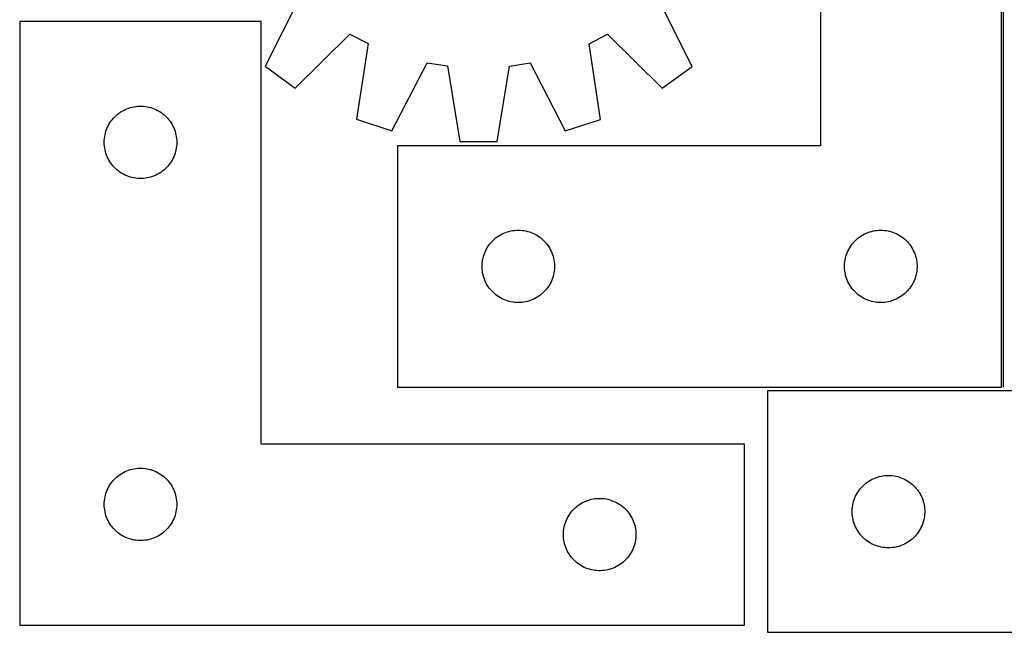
# Model space of a CAD drawing. Header units: millimetres. Extents: x 7 to 1490, y 7 to 490.
# Tile 1 of 6: x 7 to 414, y 7 to 261. Entities that reach past the tile are written whole.
import ezdxf

# ---------------------------------------------------------------- set-up
doc = ezdxf.new("R2010")
doc.units = ezdxf.units.MM
doc.layers.add('COMMON', color=5, linetype='CONTINUOUS', true_color=0x0000ff)
doc.layers.add('CUT', color=7, linetype='CONTINUOUS', true_color=0x000000)

msp = doc.modelspace()

# ---------------------------------------------------------------- linework, layer by layer
at = {"layer": 'COMMON'}
msp.add_line((413.634125, 108.690216), (413.634125, 408.690216), dxfattribs=at)
at = {"layer": 'CUT'}
for p, q in [((337.884124, 408.690216), (337.884124, 208.690216)), ((412.884124, 108.690216), (412.884124, 408.690216)), ((122.351957, 270.001656), (108.071381, 241.628431)), ((284.850134, 241.527349), (270.602015, 269.916886)), ((106.534882, 260.088653), (6.534882, 260.088653)), ((6.534882, 260.088653), (6.534882, 10.088653)), ((106.534882, 85.088653), (106.534882, 260.088653)), ((120.513784, 232.577621), (143.110927, 254.901237)), ((143.110927, 254.901237), (150.748497, 251.004199)), ((242.183768, 250.951916), (249.825789, 254.840218)), ((249.825789, 254.840218), (272.397389, 232.490774)), ((150.748497, 251.004199), (145.93467, 219.606718)), ((246.961685, 219.54895), (242.183768, 250.951916)), ((108.071381, 241.628431), (120.513784, 232.577621)), ((160.564953, 214.8438), (175.157737, 243.057722)), ((175.157737, 243.057722), (183.625748, 241.711557)), ((183.625748, 241.711557), (188.749883, 210.363224)), ((204.13593, 210.354426), (209.295911, 241.696879)), ((209.295911, 241.696879), (217.765456, 243.033359)), ((217.765456, 243.033359), (232.325966, 214.802767)), ((272.397389, 232.490774), (284.850134, 241.527349)), ((50.883964, 223.983512), (51.606747, 224.255991)), ((51.606747, 224.255991), (52.342598, 224.490901)), ((52.342598, 224.490901), (53.089566, 224.687618)), ((53.089566, 224.687618), (53.845671, 224.845622)), ((53.845671, 224.845622), (54.608907, 224.964493)), ((54.608907, 224.964493), (55.37725, 225.043916)), ((55.37725, 225.043916), (56.148664, 225.08368)), ((56.148664, 225.08368), (56.921101, 225.08368)), ((56.921101, 225.08368), (57.692514, 225.043916)), ((57.692514, 225.043916), (58.460858, 224.964493)), ((58.460858, 224.964493), (59.224094, 224.845622)), ((59.224094, 224.845622), (59.980198, 224.687618)), ((59.980198, 224.687618), (60.727167, 224.490901)), ((60.727167, 224.490901), (61.463018, 224.255991)), ((61.463018, 224.255991), (62.185801, 223.983512)), ((45.267903, 219.990935), (45.792599, 220.557815)), ((45.792599, 220.557815), (46.345782, 221.096933)), ((46.345782, 221.096933), (46.925985, 221.606859)), ((46.925985, 221.606859), (47.531668, 222.086241)), ((47.531668, 222.086241), (48.161226, 222.533808)), ((48.161226, 222.533808), (48.81299, 222.948372)), ((48.81299, 222.948372), (49.485231, 223.328835)), ((49.485231, 223.328835), (50.176166, 223.674187)), ((50.176166, 223.674187), (50.883964, 223.983512)), ((62.185801, 223.983512), (62.893598, 223.674187)), ((62.893598, 223.674187), (63.584533, 223.328835)), ((63.584533, 223.328835), (64.256774, 222.948372)), ((64.256774, 222.948372), (64.908538, 222.533808)), ((64.908538, 222.533808), (65.538096, 222.086241)), ((65.538096, 222.086241), (66.14378, 221.606859)), ((66.14378, 221.606859), (66.723982, 221.096933)), ((66.723982, 221.096933), (67.277165, 220.557815)), ((67.277165, 220.557815), (67.801861, 219.990935)), ((42.49913, 215.379934), (42.790129, 216.095461)), ((42.790129, 216.095461), (43.117576, 216.79506)), ((43.117576, 216.79506), (43.480604, 217.476874)), ((43.480604, 217.476874), (43.878249, 218.139096)), ((43.878249, 218.139096), (44.309457, 218.779969)), ((44.309457, 218.779969), (44.773085, 219.397795)), ((44.773085, 219.397795), (45.267903, 219.990935)), ((67.801861, 219.990935), (68.296679, 219.397795)), ((68.296679, 219.397795), (68.760307, 218.779969)), ((68.760307, 218.779969), (69.191516, 218.139096)), ((69.191516, 218.139096), (69.589161, 217.476874)), ((69.589161, 217.476874), (69.952189, 216.79506)), ((69.952189, 216.79506), (70.279636, 216.095461)), ((70.279636, 216.095461), (70.570635, 215.379934)), ((145.93467, 219.606718), (160.564953, 214.8438)), ((232.325966, 214.802767), (246.961685, 219.54895)), ((41.614384, 211.630968), (41.713564, 212.397011)), ((41.713564, 212.397011), (41.852047, 213.156934)), ((41.852047, 213.156934), (42.029466, 213.90872)), ((42.029466, 213.90872), (42.245352, 214.650375)), ((42.245352, 214.650375), (42.49913, 215.379934)), ((70.570635, 215.379934), (70.824413, 214.650375)), ((70.824413, 214.650375), (71.040298, 213.90872)), ((71.040298, 213.90872), (71.217718, 213.156934)), ((71.217718, 213.156934), (71.356201, 212.397011)), ((71.356201, 212.397011), (71.45538, 211.630968)), ((41.534882, 210.088653), (41.554771, 210.860834)), ((41.554771, 209.316471), (41.534882, 210.088653)), ((41.554771, 210.860834), (41.614384, 211.630968)), ((41.614384, 208.546338), (41.554771, 209.316471)), ((41.713564, 207.780294), (41.614384, 208.546338)), ((71.45538, 208.546338), (71.356201, 207.780294)), ((71.45538, 211.630968), (71.514994, 210.860834)), ((71.514994, 209.316471), (71.45538, 208.546338)), ((71.514994, 210.860834), (71.534882, 210.088653)), ((71.534882, 210.088653), (71.514994, 209.316471)), ((337.884124, 208.690216), (162.884124, 208.690216)), ((162.884124, 208.690216), (162.884124, 108.690216)), ((188.749883, 210.363224), (204.13593, 210.354426)), ((41.852047, 207.020372), (41.713564, 207.780294)), ((42.029466, 206.268586), (41.852047, 207.020372)), ((42.245352, 205.52693), (42.029466, 206.268586)), ((42.49913, 204.797371), (42.245352, 205.52693)), ((42.790129, 204.081844), (42.49913, 204.797371)), ((43.117576, 203.382246), (42.790129, 204.081844)), ((70.279636, 204.081844), (69.952189, 203.382246)), ((70.570635, 204.797371), (70.279636, 204.081844)), ((70.824413, 205.52693), (70.570635, 204.797371)), ((71.040298, 206.268586), (70.824413, 205.52693)), ((71.217718, 207.020372), (71.040298, 206.268586)), ((71.356201, 207.780294), (71.217718, 207.020372)), ((43.480604, 202.700432), (43.117576, 203.382246)), ((43.878249, 202.03821), (43.480604, 202.700432)), ((44.309457, 201.397336), (43.878249, 202.03821)), ((44.773085, 200.77951), (44.309457, 201.397336)), ((45.267903, 200.186371), (44.773085, 200.77951)), ((45.792599, 199.61949), (45.267903, 200.186371)), ((67.801861, 200.186371), (67.277165, 199.61949)), ((68.296679, 200.77951), (67.801861, 200.186371)), ((68.760307, 201.397336), (68.296679, 200.77951)), ((69.191516, 202.03821), (68.760307, 201.397336)), ((69.589161, 202.700432), (69.191516, 202.03821)), ((69.952189, 203.382246), (69.589161, 202.700432)), ((46.345782, 199.080372), (45.792599, 199.61949)), ((46.925985, 198.570446), (46.345782, 199.080372)), ((47.531668, 198.091064), (46.925985, 198.570446)), ((48.161226, 197.643498), (47.531668, 198.091064)), ((48.81299, 197.228933), (48.161226, 197.643498)), ((49.485231, 196.848471), (48.81299, 197.228933)), ((50.176166, 196.503119), (49.485231, 196.848471)), ((50.883964, 196.193793), (50.176166, 196.503119)), ((51.606747, 195.921314), (50.883964, 196.193793)), ((52.342598, 195.686405), (51.606747, 195.921314)), ((53.089566, 195.489687), (52.342598, 195.686405)), ((60.727167, 195.686405), (59.980198, 195.489687)), ((61.463018, 195.921314), (60.727167, 195.686405)), ((62.185801, 196.193793), (61.463018, 195.921314)), ((62.893598, 196.503119), (62.185801, 196.193793)), ((63.584533, 196.848471), (62.893598, 196.503119)), ((64.256774, 197.228933), (63.584533, 196.848471)), ((64.908538, 197.643498), (64.256774, 197.228933)), ((65.538096, 198.091064), (64.908538, 197.643498)), ((66.14378, 198.570446), (65.538096, 198.091064)), ((66.723982, 199.080372), (66.14378, 198.570446)), ((67.277165, 199.61949), (66.723982, 199.080372)), ((53.845671, 195.331683), (53.089566, 195.489687)), ((54.608907, 195.212813), (53.845671, 195.331683)), ((55.37725, 195.13339), (54.608907, 195.212813)), ((56.148664, 195.093626), (55.37725, 195.13339)), ((56.921101, 195.093626), (56.148664, 195.093626)), ((57.692514, 195.13339), (56.921101, 195.093626)), ((58.460858, 195.212813), (57.692514, 195.13339)), ((59.224094, 195.331683), (58.460858, 195.212813)), ((59.980198, 195.489687), (59.224094, 195.331683)), ((204.192808, 170.915642), (204.833681, 171.34685)), ((204.833681, 171.34685), (205.495903, 171.744495)), ((205.495903, 171.744495), (206.177717, 172.107523)), ((206.177717, 172.107523), (206.877316, 172.43497)), ((206.877316, 172.43497), (207.592843, 172.725969)), ((207.592843, 172.725969), (208.322402, 172.979747)), ((208.322402, 172.979747), (209.064058, 173.195632)), ((209.064058, 173.195632), (209.815843, 173.373052)), ((209.815843, 173.373052), (210.575766, 173.511535)), ((210.575766, 173.511535), (211.341809, 173.610715)), ((211.341809, 173.610715), (212.111943, 173.670328)), ((212.111943, 173.670328), (212.884124, 173.690216)), ((212.884124, 173.690216), (213.656306, 173.670328)), ((213.656306, 173.670328), (214.426439, 173.610715)), ((214.426439, 173.610715), (215.192483, 173.511535)), ((215.192483, 173.511535), (215.952405, 173.373052)), ((215.952405, 173.373052), (216.704191, 173.195632)), ((216.704191, 173.195632), (217.445847, 172.979747)), ((217.445847, 172.979747), (218.175406, 172.725969)), ((218.175406, 172.725969), (218.890933, 172.43497)), ((218.890933, 172.43497), (219.590531, 172.107523)), ((219.590531, 172.107523), (220.272345, 171.744495)), ((220.272345, 171.744495), (220.934567, 171.34685)), ((220.934567, 171.34685), (221.575441, 170.915642)), ((354.192808, 170.915642), (354.833681, 171.34685)), ((354.833681, 171.34685), (355.495903, 171.744495)), ((355.495903, 171.744495), (356.177717, 172.107523)), ((356.177717, 172.107523), (356.877316, 172.43497)), ((356.877316, 172.43497), (357.592843, 172.725969)), ((357.592843, 172.725969), (358.322402, 172.979747)), ((358.322402, 172.979747), (359.064058, 173.195632)), ((359.064058, 173.195632), (359.815843, 173.373052)), ((359.815843, 173.373052), (360.575766, 173.511535)), ((360.575766, 173.511535), (361.341809, 173.610715)), ((361.341809, 173.610715), (362.111943, 173.670328)), ((362.111943, 173.670328), (362.884124, 173.690216)), ((362.884124, 173.690216), (363.656306, 173.670328)), ((363.656306, 173.670328), (364.426439, 173.610715)), ((364.426439, 173.610715), (365.192483, 173.511535)), ((365.192483, 173.511535), (365.952405, 173.373052)), ((365.952405, 173.373052), (366.704191, 173.195632)), ((366.704191, 173.195632), (367.445847, 172.979747)), ((367.445847, 172.979747), (368.175406, 172.725969)), ((368.175406, 172.725969), (368.890933, 172.43497)), ((368.890933, 172.43497), (369.590531, 172.107523)), ((369.590531, 172.107523), (370.272345, 171.744495)), ((370.272345, 171.744495), (370.934567, 171.34685)), ((370.934567, 171.34685), (371.575441, 170.915642)), ((200.438969, 167.063872), (200.886536, 167.693431)), ((200.886536, 167.693431), (201.365918, 168.299114)), ((201.365918, 168.299114), (201.875844, 168.879317)), ((201.875844, 168.879317), (202.414962, 169.432499)), ((202.414962, 169.432499), (202.981843, 169.957195)), ((202.981843, 169.957195), (203.574982, 170.452014)), ((203.574982, 170.452014), (204.192808, 170.915642)), ((221.575441, 170.915642), (222.193267, 170.452014)), ((222.193267, 170.452014), (222.786406, 169.957195)), ((222.786406, 169.957195), (223.353287, 169.432499)), ((223.353287, 169.432499), (223.892405, 168.879317)), ((223.892405, 168.879317), (224.402331, 168.299114)), ((224.402331, 168.299114), (224.881713, 167.693431)), ((224.881713, 167.693431), (225.32928, 167.063872)), ((350.438969, 167.063872), (350.886536, 167.693431)), ((350.886536, 167.693431), (351.365918, 168.299114)), ((351.365918, 168.299114), (351.875844, 168.879317)), ((351.875844, 168.879317), (352.414962, 169.432499)), ((352.414962, 169.432499), (352.981843, 169.957195)), ((352.981843, 169.957195), (353.574982, 170.452014)), ((353.574982, 170.452014), (354.192808, 170.915642)), ((371.575441, 170.915642), (372.193267, 170.452014)), ((372.193267, 170.452014), (372.786406, 169.957195)), ((372.786406, 169.957195), (373.353287, 169.432499)), ((373.353287, 169.432499), (373.892405, 168.879317)), ((373.892405, 168.879317), (374.402331, 168.299114)), ((374.402331, 168.299114), (374.881713, 167.693431)), ((374.881713, 167.693431), (375.32928, 167.063872)), ((198.481876, 162.882501), (198.716786, 163.618352)), ((198.716786, 163.618352), (198.989265, 164.341135)), ((198.989265, 164.341135), (199.29859, 165.048932)), ((199.29859, 165.048932), (199.643942, 165.739868)), ((199.643942, 165.739868), (200.024405, 166.412108)), ((200.024405, 166.412108), (200.438969, 167.063872)), ((225.32928, 167.063872), (225.743844, 166.412108)), ((225.743844, 166.412108), (226.124306, 165.739868)), ((226.124306, 165.739868), (226.469658, 165.048932)), ((226.469658, 165.048932), (226.778984, 164.341135)), ((226.778984, 164.341135), (227.051463, 163.618352)), ((227.051463, 163.618352), (227.286372, 162.882501)), ((348.481876, 162.882501), (348.716786, 163.618352)), ((348.716786, 163.618352), (348.989265, 164.341135)), ((348.989265, 164.341135), (349.29859, 165.048932)), ((349.29859, 165.048932), (349.643942, 165.739868)), ((349.643942, 165.739868), (350.024405, 166.412108)), ((350.024405, 166.412108), (350.438969, 167.063872)), ((375.32928, 167.063872), (375.743844, 166.412108)), ((375.743844, 166.412108), (376.124306, 165.739868)), ((376.124306, 165.739868), (376.469658, 165.048932)), ((376.469658, 165.048932), (376.778984, 164.341135)), ((376.778984, 164.341135), (377.051463, 163.618352)), ((377.051463, 163.618352), (377.286372, 162.882501)), ((197.889097, 159.076435), (197.928861, 159.847848)), ((197.889097, 158.303998), (197.889097, 159.076435)), ((197.928861, 159.847848), (198.008284, 160.616192)), ((198.008284, 160.616192), (198.127155, 161.379428)), ((198.127155, 161.379428), (198.285159, 162.135533)), ((198.285159, 162.135533), (198.481876, 162.882501)), ((227.286372, 162.882501), (227.48309, 162.135533)), ((227.48309, 162.135533), (227.641094, 161.379428)), ((227.641094, 161.379428), (227.759964, 160.616192)), ((227.759964, 160.616192), (227.839387, 159.847848)), ((227.839387, 159.847848), (227.879151, 159.076435)), ((227.879151, 159.076435), (227.879151, 158.303998)), ((347.889097, 159.076435), (347.928861, 159.847848)), ((347.889097, 158.303998), (347.889097, 159.076435)), ((347.928861, 159.847848), (348.008284, 160.616192)), ((348.008284, 160.616192), (348.127155, 161.379428)), ((348.127155, 161.379428), (348.285159, 162.135533)), ((348.285159, 162.135533), (348.481876, 162.882501)), ((377.286372, 162.882501), (377.48309, 162.135533)), ((377.48309, 162.135533), (377.641094, 161.379428)), ((377.641094, 161.379428), (377.759964, 160.616192)), ((377.759964, 160.616192), (377.839387, 159.847848)), ((377.839387, 159.847848), (377.879151, 159.076435)), ((377.879151, 159.076435), (377.879151, 158.303998)), ((197.928861, 157.532585), (197.889097, 158.303998)), ((198.008284, 156.764241), (197.928861, 157.532585)), ((198.127155, 156.001005), (198.008284, 156.764241)), ((198.285159, 155.2449), (198.127155, 156.001005)), ((198.481876, 154.497932), (198.285159, 155.2449)), ((227.48309, 155.2449), (227.286372, 154.497932)), ((227.641094, 156.001005), (227.48309, 155.2449)), ((227.759964, 156.764241), (227.641094, 156.001005)), ((227.839387, 157.532585), (227.759964, 156.764241)), ((227.879151, 158.303998), (227.839387, 157.532585)), ((347.928861, 157.532585), (347.889097, 158.303998)), ((348.008284, 156.764241), (347.928861, 157.532585)), ((348.127155, 156.001005), (348.008284, 156.764241)), ((348.285159, 155.2449), (348.127155, 156.001005)), ((348.481876, 154.497932), (348.285159, 155.2449)), ((377.48309, 155.2449), (377.286372, 154.497932)), ((377.641094, 156.001005), (377.48309, 155.2449)), ((377.759964, 156.764241), (377.641094, 156.001005)), ((377.839387, 157.532585), (377.759964, 156.764241)), ((377.879151, 158.303998), (377.839387, 157.532585)), ((198.716786, 153.762081), (198.481876, 154.497932)), ((198.989265, 153.039298), (198.716786, 153.762081)), ((199.29859, 152.331501), (198.989265, 153.039298)), ((199.643942, 151.640565), (199.29859, 152.331501)), ((200.024405, 150.968324), (199.643942, 151.640565)), ((200.438969, 150.316561), (200.024405, 150.968324)), ((225.743844, 150.968324), (225.32928, 150.316561)), ((226.124306, 151.640565), (225.743844, 150.968324)), ((226.469658, 152.331501), (226.124306, 151.640565)), ((226.778984, 153.039298), (226.469658, 152.331501)), ((227.051463, 153.762081), (226.778984, 153.039298)), ((227.286372, 154.497932), (227.051463, 153.762081)), ((348.716786, 153.762081), (348.481876, 154.497932)), ((348.989265, 153.039298), (348.716786, 153.762081)), ((349.29859, 152.331501), (348.989265, 153.039298)), ((349.643942, 151.640565), (349.29859, 152.331501)), ((350.024405, 150.968324), (349.643942, 151.640565)), ((350.438969, 150.316561), (350.024405, 150.968324)), ((375.743844, 150.968324), (375.32928, 150.316561)), ((376.124306, 151.640565), (375.743844, 150.968324)), ((376.469658, 152.331501), (376.124306, 151.640565)), ((376.778984, 153.039298), (376.469658, 152.331501)), ((377.051463, 153.762081), (376.778984, 153.039298)), ((377.286372, 154.497932), (377.051463, 153.762081)), ((200.886536, 149.687002), (200.438969, 150.316561)), ((201.365918, 149.081319), (200.886536, 149.687002)), ((201.875844, 148.501116), (201.365918, 149.081319)), ((202.414962, 147.947934), (201.875844, 148.501116)), ((202.981843, 147.423238), (202.414962, 147.947934)), ((203.574982, 146.928419), (202.981843, 147.423238)), ((204.192808, 146.464791), (203.574982, 146.928419)), ((222.193267, 146.928419), (221.575441, 146.464791)), ((222.786406, 147.423238), (222.193267, 146.928419)), ((223.353287, 147.947934), (222.786406, 147.423238)), ((223.892405, 148.501116), (223.353287, 147.947934)), ((224.402331, 149.081319), (223.892405, 148.501116)), ((224.881713, 149.687002), (224.402331, 149.081319)), ((225.32928, 150.316561), (224.881713, 149.687002)), ((350.886536, 149.687002), (350.438969, 150.316561)), ((351.365918, 149.081319), (350.886536, 149.687002)), ((351.875844, 148.501116), (351.365918, 149.081319)), ((352.414962, 147.947934), (351.875844, 148.501116)), ((352.981843, 147.423238), (352.414962, 147.947934)), ((353.574982, 146.928419), (352.981843, 147.423238)), ((354.192808, 146.464791), (353.574982, 146.928419)), ((372.193267, 146.928419), (371.575441, 146.464791)), ((372.786406, 147.423238), (372.193267, 146.928419)), ((373.353287, 147.947934), (372.786406, 147.423238)), ((373.892405, 148.501116), (373.353287, 147.947934)), ((374.402331, 149.081319), (373.892405, 148.501116)), ((374.881713, 149.687002), (374.402331, 149.081319)), ((375.32928, 150.316561), (374.881713, 149.687002)), ((204.833681, 146.033583), (204.192808, 146.464791)), ((205.495903, 145.635938), (204.833681, 146.033583)), ((206.177717, 145.27291), (205.495903, 145.635938)), ((206.877316, 144.945463), (206.177717, 145.27291)), ((207.592843, 144.654464), (206.877316, 144.945463)), ((208.322402, 144.400686), (207.592843, 144.654464)), ((209.064058, 144.184801), (208.322402, 144.400686)), ((209.815843, 144.007381), (209.064058, 144.184801)), ((210.575766, 143.868898), (209.815843, 144.007381)), ((211.341809, 143.769718), (210.575766, 143.868898)), ((212.111943, 143.710105), (211.341809, 143.769718)), ((212.884124, 143.690216), (212.111943, 143.710105)), ((213.656306, 143.710105), (212.884124, 143.690216)), ((214.426439, 143.769718), (213.656306, 143.710105)), ((215.192483, 143.868898), (214.426439, 143.769718)), ((215.952405, 144.007381), (215.192483, 143.868898)), ((216.704191, 144.184801), (215.952405, 144.007381)), ((217.445847, 144.400686), (216.704191, 144.184801)), ((218.175406, 144.654464), (217.445847, 144.400686)), ((218.890933, 144.945463), (218.175406, 144.654464)), ((219.590531, 145.27291), (218.890933, 144.945463)), ((220.272345, 145.635938), (219.590531, 145.27291)), ((220.934567, 146.033583), (220.272345, 145.635938)), ((221.575441, 146.464791), (220.934567, 146.033583)), ((354.833681, 146.033583), (354.192808, 146.464791)), ((355.495903, 145.635938), (354.833681, 146.033583)), ((356.177717, 145.27291), (355.495903, 145.635938)), ((356.877316, 144.945463), (356.177717, 145.27291)), ((357.592843, 144.654464), (356.877316, 144.945463)), ((358.322402, 144.400686), (357.592843, 144.654464)), ((359.064058, 144.184801), (358.322402, 144.400686)), ((359.815843, 144.007381), (359.064058, 144.184801)), ((360.575766, 143.868898), (359.815843, 144.007381)), ((361.341809, 143.769718), (360.575766, 143.868898)), ((362.111943, 143.710105), (361.341809, 143.769718)), ((362.884124, 143.690216), (362.111943, 143.710105)), ((363.656306, 143.710105), (362.884124, 143.690216)), ((364.426439, 143.769718), (363.656306, 143.710105)), ((365.192483, 143.868898), (364.426439, 143.769718)), ((365.952405, 144.007381), (365.192483, 143.868898)), ((366.704191, 144.184801), (365.952405, 144.007381)), ((367.445847, 144.400686), (366.704191, 144.184801)), ((368.175406, 144.654464), (367.445847, 144.400686)), ((368.890933, 144.945463), (368.175406, 144.654464)), ((369.590531, 145.27291), (368.890933, 144.945463)), ((370.272345, 145.635938), (369.590531, 145.27291)), ((370.934567, 146.033583), (370.272345, 145.635938)), ((371.575441, 146.464791), (370.934567, 146.033583)), ((162.884124, 108.690216), (412.884124, 108.690216)), ((491.061798, 107.088166), (316.061798, 107.088166)), ((316.061798, 107.088166), (316.061798, 7.088166)), ((306.534882, 85.088653), (106.534882, 85.088653)), ((306.534882, 10.088653), (306.534882, 85.088653)), ((49.485231, 73.328835), (50.176166, 73.674187)), ((50.176166, 73.674187), (50.883964, 73.983512)), ((50.883964, 73.983512), (51.606747, 74.255991)), ((51.606747, 74.255991), (52.342598, 74.490901)), ((52.342598, 74.490901), (53.089566, 74.687618)), ((53.089566, 74.687618), (53.845671, 74.845622)), ((53.845671, 74.845622), (54.608907, 74.964493)), ((54.608907, 74.964493), (55.37725, 75.043916)), ((55.37725, 75.043916), (56.148664, 75.08368)), ((56.148664, 75.08368), (56.921101, 75.08368)), ((56.921101, 75.08368), (57.692514, 75.043916)), ((57.692514, 75.043916), (58.460858, 74.964493)), ((58.460858, 74.964493), (59.224094, 74.845622)), ((59.224094, 74.845622), (59.980198, 74.687618)), ((59.980198, 74.687618), (60.727167, 74.490901)), ((60.727167, 74.490901), (61.463018, 74.255991)), ((61.463018, 74.255991), (62.185801, 73.983512)), ((62.185801, 73.983512), (62.893598, 73.674187)), ((62.893598, 73.674187), (63.584533, 73.328835)), ((44.309457, 68.779969), (44.773085, 69.397795)), ((44.773085, 69.397795), (45.267903, 69.990935)), ((45.267903, 69.990935), (45.792599, 70.557815)), ((45.792599, 70.557815), (46.345782, 71.096933)), ((46.345782, 71.096933), (46.925985, 71.606859)), ((46.925985, 71.606859), (47.531668, 72.086241)), ((47.531668, 72.086241), (48.161226, 72.533808)), ((48.161226, 72.533808), (48.81299, 72.948372)), ((48.81299, 72.948372), (49.485231, 73.328835)), ((63.584533, 73.328835), (64.256774, 72.948372)), ((64.256774, 72.948372), (64.908538, 72.533808)), ((64.908538, 72.533808), (65.538096, 72.086241)), ((65.538096, 72.086241), (66.14378, 71.606859)), ((66.14378, 71.606859), (66.723982, 71.096933)), ((66.723982, 71.096933), (67.277165, 70.557815)), ((67.277165, 70.557815), (67.801861, 69.990935)), ((67.801861, 69.990935), (68.296679, 69.397795)), ((68.296679, 69.397795), (68.760307, 68.779969)), ((356.752655, 68.849963), (357.370481, 69.313591)), ((357.370481, 69.313591), (358.011355, 69.744799)), ((358.011355, 69.744799), (358.673577, 70.142444)), ((358.673577, 70.142444), (359.355391, 70.505472)), ((359.355391, 70.505472), (360.054989, 70.832919)), ((360.054989, 70.832919), (360.770516, 71.123918)), ((360.770516, 71.123918), (361.500075, 71.377696)), ((361.500075, 71.377696), (362.241731, 71.593582)), ((362.241731, 71.593582), (362.993517, 71.771001)), ((362.993517, 71.771001), (363.753439, 71.909484)), ((363.753439, 71.909484), (364.519483, 72.008664)), ((364.519483, 72.008664), (365.289616, 72.068277)), ((365.289616, 72.068277), (366.061798, 72.088166)), ((366.061798, 72.088166), (366.833979, 72.068277)), ((366.833979, 72.068277), (367.604113, 72.008664)), ((367.604113, 72.008664), (368.370156, 71.909484)), ((368.370156, 71.909484), (369.130079, 71.771001)), ((369.130079, 71.771001), (369.881864, 71.593582)), ((369.881864, 71.593582), (370.62352, 71.377696)), ((370.62352, 71.377696), (371.353079, 71.123918)), ((371.353079, 71.123918), (372.068606, 70.832919)), ((372.068606, 70.832919), (372.768205, 70.505472)), ((372.768205, 70.505472), (373.450019, 70.142444)), ((373.450019, 70.142444), (374.112241, 69.744799)), ((374.112241, 69.744799), (374.753114, 69.313591)), ((374.753114, 69.313591), (375.37094, 68.849963)), ((42.245352, 64.650375), (42.49913, 65.379934)), ((42.49913, 65.379934), (42.790129, 66.095461)), ((42.790129, 66.095461), (43.117576, 66.79506)), ((43.117576, 66.79506), (43.480604, 67.476874)), ((43.480604, 67.476874), (43.878249, 68.139096)), ((43.878249, 68.139096), (44.309457, 68.779969)), ((68.760307, 68.779969), (69.191516, 68.139096)), ((69.191516, 68.139096), (69.589161, 67.476874)), ((69.589161, 67.476874), (69.952189, 66.79506)), ((69.952189, 66.79506), (70.279636, 66.095461)), ((70.279636, 66.095461), (70.570635, 65.379934)), ((70.570635, 65.379934), (70.824413, 64.650375)), ((353.202078, 64.810058), (353.616642, 65.461822)), ((353.616642, 65.461822), (354.064209, 66.09138)), ((354.064209, 66.09138), (354.543591, 66.697063)), ((354.543591, 66.697063), (355.053517, 67.277266)), ((355.053517, 67.277266), (355.592635, 67.830449)), ((355.592635, 67.830449), (356.159516, 68.355145)), ((356.159516, 68.355145), (356.752655, 68.849963)), ((375.37094, 68.849963), (375.964079, 68.355145)), ((375.964079, 68.355145), (376.53096, 67.830449)), ((376.53096, 67.830449), (377.070078, 67.277266)), ((377.070078, 67.277266), (377.580004, 66.697063)), ((377.580004, 66.697063), (378.059386, 66.09138)), ((378.059386, 66.09138), (378.506953, 65.461822)), ((378.506953, 65.461822), (378.921517, 64.810058)), ((41.554771, 60.860834), (41.614384, 61.630968)), ((41.614384, 61.630968), (41.713564, 62.397011)), ((41.713564, 62.397011), (41.852047, 63.156934)), ((41.852047, 63.156934), (42.029466, 63.90872)), ((42.029466, 63.90872), (42.245352, 64.650375)), ((70.824413, 64.650375), (71.040298, 63.90872)), ((71.040298, 63.90872), (71.217718, 63.156934)), ((71.217718, 63.156934), (71.356201, 62.397011)), ((71.356201, 62.397011), (71.45538, 61.630968)), ((71.45538, 61.630968), (71.514994, 60.860834)), ((239.485231, 60.828835), (240.176166, 61.174187)), ((240.176166, 61.174187), (240.883964, 61.483512)), ((240.883964, 61.483512), (241.606747, 61.755991)), ((241.606747, 61.755991), (242.342598, 61.990901)), ((242.342598, 61.990901), (243.089566, 62.187618)), ((243.089566, 62.187618), (243.845671, 62.345622)), ((243.845671, 62.345622), (244.608907, 62.464493)), ((244.608907, 62.464493), (245.37725, 62.543916)), ((245.37725, 62.543916), (246.148664, 62.58368)), ((246.148664, 62.58368), (246.921101, 62.58368)), ((246.921101, 62.58368), (247.692514, 62.543916)), ((247.692514, 62.543916), (248.460858, 62.464493)), ((248.460858, 62.464493), (249.224094, 62.345622)), ((249.224094, 62.345622), (249.980198, 62.187618)), ((249.980198, 62.187618), (250.727167, 61.990901)), ((250.727167, 61.990901), (251.463018, 61.755991)), ((251.463018, 61.755991), (252.185801, 61.483512)), ((252.185801, 61.483512), (252.893598, 61.174187)), ((252.893598, 61.174187), (253.584533, 60.828835)), ((351.462832, 60.533482), (351.65955, 61.28045)), ((351.65955, 61.28045), (351.894459, 62.016301)), ((351.894459, 62.016301), (352.166938, 62.739084)), ((352.166938, 62.739084), (352.476264, 63.446882)), ((352.476264, 63.446882), (352.821616, 64.137817)), ((352.821616, 64.137817), (353.202078, 64.810058)), ((378.921517, 64.810058), (379.30198, 64.137817)), ((379.30198, 64.137817), (379.647332, 63.446882)), ((379.647332, 63.446882), (379.956657, 62.739084)), ((379.956657, 62.739084), (380.229136, 62.016301)), ((380.229136, 62.016301), (380.464046, 61.28045)), ((380.464046, 61.28045), (380.660763, 60.533482)), ((41.534882, 60.088653), (41.554771, 60.860834)), ((41.554771, 59.316471), (41.534882, 60.088653)), ((41.614384, 58.546338), (41.554771, 59.316471)), ((41.713564, 57.780294), (41.614384, 58.546338)), ((41.852047, 57.020372), (41.713564, 57.780294)), ((71.356201, 57.780294), (71.217718, 57.020372)), ((71.45538, 58.546338), (71.356201, 57.780294)), ((71.514994, 59.316471), (71.45538, 58.546338)), ((71.514994, 60.860834), (71.534882, 60.088653)), ((71.534882, 60.088653), (71.514994, 59.316471)), ((234.773085, 56.897795), (235.267903, 57.490935)), ((235.267903, 57.490935), (235.792599, 58.057815)), ((235.792599, 58.057815), (236.345782, 58.596933)), ((236.345782, 58.596933), (236.925985, 59.106859)), ((236.925985, 59.106859), (237.531668, 59.586241)), ((237.531668, 59.586241), (238.161226, 60.033808)), ((238.161226, 60.033808), (238.81299, 60.448372)), ((238.81299, 60.448372), (239.485231, 60.828835)), ((253.584533, 60.828835), (254.256774, 60.448372)), ((254.256774, 60.448372), (254.908538, 60.033808)), ((254.908538, 60.033808), (255.538096, 59.586241)), ((255.538096, 59.586241), (256.14378, 59.106859)), ((256.14378, 59.106859), (256.723982, 58.596933)), ((256.723982, 58.596933), (257.277165, 58.057815)), ((257.277165, 58.057815), (257.801861, 57.490935)), ((257.801861, 57.490935), (258.296679, 56.897795)), ((351.066771, 57.474384), (351.106535, 58.245798)), ((351.066771, 56.701947), (351.066771, 57.474384)), ((351.106535, 58.245798), (351.185958, 59.014141)), ((351.185958, 59.014141), (351.304828, 59.777377)), ((351.304828, 59.777377), (351.462832, 60.533482)), ((380.660763, 60.533482), (380.818767, 59.777377)), ((380.818767, 59.777377), (380.937638, 59.014141)), ((380.937638, 59.014141), (381.017061, 58.245798)), ((381.017061, 58.245798), (381.056825, 57.474384)), ((381.056825, 57.474384), (381.056825, 56.701947)), ((42.029466, 56.268586), (41.852047, 57.020372)), ((42.245352, 55.52693), (42.029466, 56.268586)), ((42.49913, 54.797371), (42.245352, 55.52693)), ((42.790129, 54.081844), (42.49913, 54.797371)), ((43.117576, 53.382246), (42.790129, 54.081844)), ((43.480604, 52.700432), (43.117576, 53.382246)), ((69.952189, 53.382246), (69.589161, 52.700432)), ((70.279636, 54.081844), (69.952189, 53.382246)), ((70.570635, 54.797371), (70.279636, 54.081844)), ((70.824413, 55.52693), (70.570635, 54.797371)), ((71.040298, 56.268586), (70.824413, 55.52693)), ((71.217718, 57.020372), (71.040298, 56.268586)), ((232.49913, 52.879934), (232.790129, 53.595461)), ((232.790129, 53.595461), (233.117576, 54.29506)), ((233.117576, 54.29506), (233.480604, 54.976874)), ((233.480604, 54.976874), (233.878249, 55.639096)), ((233.878249, 55.639096), (234.309457, 56.279969)), ((234.309457, 56.279969), (234.773085, 56.897795)), ((258.296679, 56.897795), (258.760307, 56.279969)), ((258.760307, 56.279969), (259.191516, 55.639096)), ((259.191516, 55.639096), (259.589161, 54.976874)), ((259.589161, 54.976874), (259.952189, 54.29506)), ((259.952189, 54.29506), (260.279636, 53.595461)), ((260.279636, 53.595461), (260.570635, 52.879934)), ((351.106535, 55.930534), (351.066771, 56.701947)), ((351.185958, 55.16219), (351.106535, 55.930534)), ((351.304828, 54.398954), (351.185958, 55.16219)), ((351.462832, 53.64285), (351.304828, 54.398954)), ((351.65955, 52.895881), (351.462832, 53.64285)), ((380.660763, 53.64285), (380.464046, 52.895881)), ((380.818767, 54.398954), (380.660763, 53.64285)), ((380.937638, 55.16219), (380.818767, 54.398954)), ((381.017061, 55.930534), (380.937638, 55.16219)), ((381.056825, 56.701947), (381.017061, 55.930534)), ((43.878249, 52.03821), (43.480604, 52.700432)), ((44.309457, 51.397336), (43.878249, 52.03821)), ((44.773085, 50.77951), (44.309457, 51.397336)), ((45.267903, 50.186371), (44.773085, 50.77951)), ((45.792599, 49.61949), (45.267903, 50.186371)), ((46.345782, 49.080372), (45.792599, 49.61949)), ((46.925985, 48.570446), (46.345782, 49.080372)), ((66.723982, 49.080372), (66.14378, 48.570446)), ((67.277165, 49.61949), (66.723982, 49.080372)), ((67.801861, 50.186371), (67.277165, 49.61949)), ((68.296679, 50.77951), (67.801861, 50.186371)), ((68.760307, 51.397336), (68.296679, 50.77951)), ((69.191516, 52.03821), (68.760307, 51.397336)), ((69.589161, 52.700432), (69.191516, 52.03821)), ((231.554771, 48.360834), (231.614384, 49.130968)), ((231.614384, 49.130968), (231.713564, 49.897011)), ((231.713564, 49.897011), (231.852047, 50.656934)), ((231.852047, 50.656934), (232.029466, 51.40872)), ((232.029466, 51.40872), (232.245352, 52.150375)), ((232.245352, 52.150375), (232.49913, 52.879934)), ((260.570635, 52.879934), (260.824413, 52.150375)), ((260.824413, 52.150375), (261.040298, 51.40872)), ((261.040298, 51.40872), (261.217718, 50.656934)), ((261.217718, 50.656934), (261.356201, 49.897011)), ((261.356201, 49.897011), (261.45538, 49.130968)), ((261.45538, 49.130968), (261.514994, 48.360834)), ((351.894459, 52.16003), (351.65955, 52.895881)), ((352.166938, 51.437247), (351.894459, 52.16003)), ((352.476264, 50.72945), (352.166938, 51.437247)), ((352.821616, 50.038515), (352.476264, 50.72945)), ((353.202078, 49.366274), (352.821616, 50.038515)), ((353.616642, 48.71451), (353.202078, 49.366274)), ((378.921517, 49.366274), (378.506953, 48.71451)), ((379.30198, 50.038515), (378.921517, 49.366274)), ((379.647332, 50.72945), (379.30198, 50.038515)), ((379.956657, 51.437247), (379.647332, 50.72945)), ((380.229136, 52.16003), (379.956657, 51.437247)), ((380.464046, 52.895881), (380.229136, 52.16003)), ((47.531668, 48.091064), (46.925985, 48.570446)), ((48.161226, 47.643498), (47.531668, 48.091064)), ((48.81299, 47.228933), (48.161226, 47.643498)), ((49.485231, 46.848471), (48.81299, 47.228933)), ((50.176166, 46.503119), (49.485231, 46.848471)), ((50.883964, 46.193793), (50.176166, 46.503119)), ((51.606747, 45.921314), (50.883964, 46.193793)), ((52.342598, 45.686405), (51.606747, 45.921314)), ((53.089566, 45.489687), (52.342598, 45.686405)), ((53.845671, 45.331683), (53.089566, 45.489687)), ((54.608907, 45.212813), (53.845671, 45.331683)), ((55.37725, 45.13339), (54.608907, 45.212813)), ((56.148664, 45.093626), (55.37725, 45.13339)), ((56.921101, 45.093626), (56.148664, 45.093626)), ((57.692514, 45.13339), (56.921101, 45.093626)), ((58.460858, 45.212813), (57.692514, 45.13339)), ((59.224094, 45.331683), (58.460858, 45.212813)), ((59.980198, 45.489687), (59.224094, 45.331683)), ((60.727167, 45.686405), (59.980198, 45.489687)), ((61.463018, 45.921314), (60.727167, 45.686405)), ((62.185801, 46.193793), (61.463018, 45.921314)), ((62.893598, 46.503119), (62.185801, 46.193793)), ((63.584533, 46.848471), (62.893598, 46.503119)), ((64.256774, 47.228933), (63.584533, 46.848471)), ((64.908538, 47.643498), (64.256774, 47.228933)), ((65.538096, 48.091064), (64.908538, 47.643498)), ((66.14378, 48.570446), (65.538096, 48.091064)), ((231.534882, 47.588653), (231.554771, 48.360834)), ((231.554771, 46.816471), (231.534882, 47.588653)), ((231.614384, 46.046338), (231.554771, 46.816471)), ((231.713564, 45.280294), (231.614384, 46.046338)), ((231.852047, 44.520372), (231.713564, 45.280294)), ((261.356201, 45.280294), (261.217718, 44.520372)), ((261.45538, 46.046338), (261.356201, 45.280294)), ((261.514994, 46.816471), (261.45538, 46.046338)), ((261.514994, 48.360834), (261.534882, 47.588653)), ((261.534882, 47.588653), (261.514994, 46.816471)), ((354.064209, 48.084951), (353.616642, 48.71451)), ((354.543591, 47.479268), (354.064209, 48.084951)), ((355.053517, 46.899066), (354.543591, 47.479268)), ((355.592635, 46.345883), (355.053517, 46.899066)), ((356.159516, 45.821187), (355.592635, 46.345883)), ((356.752655, 45.326369), (356.159516, 45.821187)), ((357.370481, 44.862741), (356.752655, 45.326369)), ((358.011355, 44.431532), (357.370481, 44.862741)), ((374.753114, 44.862741), (374.112241, 44.431532)), ((375.37094, 45.326369), (374.753114, 44.862741)), ((375.964079, 45.821187), (375.37094, 45.326369)), ((376.53096, 46.345883), (375.964079, 45.821187)), ((377.070078, 46.899066), (376.53096, 46.345883)), ((377.580004, 47.479268), (377.070078, 46.899066)), ((378.059386, 48.084951), (377.580004, 47.479268)), ((378.506953, 48.71451), (378.059386, 48.084951)), ((232.029466, 43.768586), (231.852047, 44.520372)), ((232.245352, 43.02693), (232.029466, 43.768586)), ((232.49913, 42.297371), (232.245352, 43.02693)), ((232.790129, 41.581844), (232.49913, 42.297371)), ((233.117576, 40.882246), (232.790129, 41.581844)), ((233.480604, 40.200432), (233.117576, 40.882246)), ((259.952189, 40.882246), (259.589161, 40.200432)), ((260.279636, 41.581844), (259.952189, 40.882246)), ((260.570635, 42.297371), (260.279636, 41.581844)), ((260.824413, 43.02693), (260.570635, 42.297371)), ((261.040298, 43.768586), (260.824413, 43.02693)), ((261.217718, 44.520372), (261.040298, 43.768586)), ((358.673577, 44.033887), (358.011355, 44.431532)), ((359.355391, 43.670859), (358.673577, 44.033887)), ((360.054989, 43.343412), (359.355391, 43.670859)), ((360.770516, 43.052413), (360.054989, 43.343412)), ((361.500075, 42.798635), (360.770516, 43.052413)), ((362.241731, 42.58275), (361.500075, 42.798635)), ((362.993517, 42.40533), (362.241731, 42.58275)), ((363.753439, 42.266847), (362.993517, 42.40533)), ((364.519483, 42.167668), (363.753439, 42.266847)), ((365.289616, 42.108054), (364.519483, 42.167668)), ((366.061798, 42.088166), (365.289616, 42.108054)), ((366.833979, 42.108054), (366.061798, 42.088166)), ((367.604113, 42.167668), (366.833979, 42.108054)), ((368.370156, 42.266847), (367.604113, 42.167668)), ((369.130079, 42.40533), (368.370156, 42.266847)), ((369.881864, 42.58275), (369.130079, 42.40533)), ((370.62352, 42.798635), (369.881864, 42.58275)), ((371.353079, 43.052413), (370.62352, 42.798635)), ((372.068606, 43.343412), (371.353079, 43.052413)), ((372.768205, 43.670859), (372.068606, 43.343412)), ((373.450019, 44.033887), (372.768205, 43.670859)), ((374.112241, 44.431532), (373.450019, 44.033887)), ((233.878249, 39.53821), (233.480604, 40.200432)), ((234.309457, 38.897336), (233.878249, 39.53821)), ((234.773085, 38.27951), (234.309457, 38.897336)), ((235.267903, 37.686371), (234.773085, 38.27951)), ((235.792599, 37.11949), (235.267903, 37.686371)), ((236.345782, 36.580372), (235.792599, 37.11949)), ((257.277165, 37.11949), (256.723982, 36.580372)), ((257.801861, 37.686371), (257.277165, 37.11949)), ((258.296679, 38.27951), (257.801861, 37.686371)), ((258.760307, 38.897336), (258.296679, 38.27951)), ((259.191516, 39.53821), (258.760307, 38.897336)), ((259.589161, 40.200432), (259.191516, 39.53821)), ((236.925985, 36.070446), (236.345782, 36.580372)), ((237.531668, 35.591064), (236.925985, 36.070446)), ((238.161226, 35.143498), (237.531668, 35.591064)), ((238.81299, 34.728933), (238.161226, 35.143498)), ((239.485231, 34.348471), (238.81299, 34.728933)), ((240.176166, 34.003119), (239.485231, 34.348471)), ((240.883964, 33.693793), (240.176166, 34.003119)), ((241.606747, 33.421314), (240.883964, 33.693793)), ((242.342598, 33.186405), (241.606747, 33.421314)), ((243.089566, 32.989687), (242.342598, 33.186405)), ((243.845671, 32.831683), (243.089566, 32.989687)), ((244.608907, 32.712813), (243.845671, 32.831683)), ((245.37725, 32.63339), (244.608907, 32.712813)), ((246.148664, 32.593626), (245.37725, 32.63339)), ((247.692514, 32.63339), (246.921101, 32.593626)), ((248.460858, 32.712813), (247.692514, 32.63339)), ((249.224094, 32.831683), (248.460858, 32.712813)), ((249.980198, 32.989687), (249.224094, 32.831683)), ((250.727167, 33.186405), (249.980198, 32.989687)), ((251.463018, 33.421314), (250.727167, 33.186405)), ((252.185801, 33.693793), (251.463018, 33.421314)), ((252.893598, 34.003119), (252.185801, 33.693793)), ((253.584533, 34.348471), (252.893598, 34.003119)), ((254.256774, 34.728933), (253.584533, 34.348471)), ((254.908538, 35.143498), (254.256774, 34.728933)), ((255.538096, 35.591064), (254.908538, 35.143498)), ((256.14378, 36.070446), (255.538096, 35.591064)), ((256.723982, 36.580372), (256.14378, 36.070446)), ((246.921101, 32.593626), (246.148664, 32.593626)), ((6.534882, 10.088653), (306.534882, 10.088653)), ((316.061798, 7.088166), (566.061798, 7.088166))]:
    msp.add_line(p, q, dxfattribs=at)

doc.saveas('drawing.dxf')
